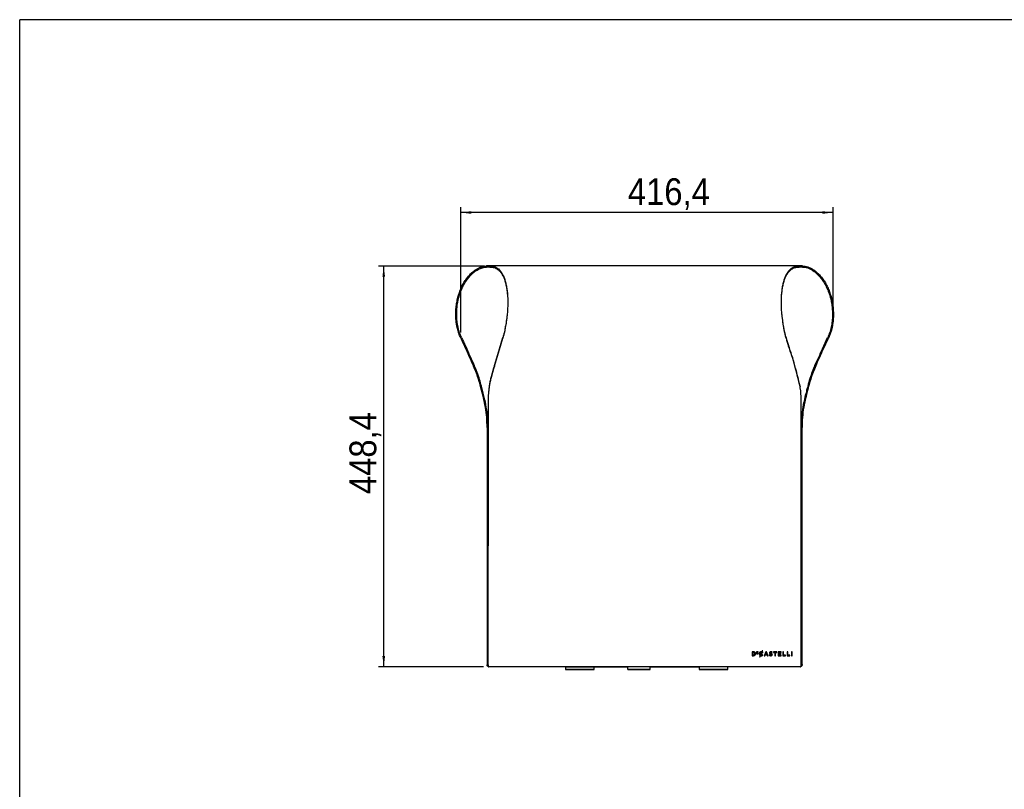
# Model space of a CAD drawing. Header units: millimetres. Extents: x 30 to 2490, y 30 to 1752.
# Tile 2 of 4: x 30 to 1131, y 891 to 1752. Entities that reach past the tile are written whole.
import ezdxf

# ---------------------------------------------------------------- set-up
doc = ezdxf.new("R2010")
doc.units = ezdxf.units.MM
doc.header["$LTSCALE"] = 6
doc.linetypes.add('SLD-Solido', pattern=[0])
doc.layers.add('QUOTE', color=1, linetype='SLD-Solido')
doc.layers.add('SCHIZZI', color=9, linetype='Continuous')
doc.styles.add('SLDTEXTSTYLE0', font='GOTHIC.TTF', dxfattribs={"width": 0.913})
doc.dimstyles.new('SLDDIMSTYLE0', dxfattribs={"dimtxt": 30, "dimasz": 12, "dimexe": 0, "dimexo": 0.0625, "dimgap": 7.5, "dimtad": 1, "dimdec": 1, "dimrnd": 1e-09, "dimzin": 12, "dimdsep": 46, "dimtxsty": 'SLDTEXTSTYLE0', "dimsah": 1, "dimcen": 0.09, "dimadec": 0, "dimazin": 3, "dimtfac": 1, "dimtdec": 1, "dimtofl": 0, "dimtmove": 0, "dimatfit": 3, "dimfxl": 1, "dimfrac": 2, "dimtolj": 1, "dimtzin": 12, "dimarcsym": 0})

# ---------------------------------------------------------------- blocks, each defined once
blk = doc.blocks.new('_D')
at = {"layer": 'QUOTE', "transparency": 16777216}
for p, q in [((549.9, 1476.4), (431.2, 1476.4)), ((437.3, 1028), (437.2, 1476.4)), ((548.7, 1028), (431.3, 1028))]:
    blk.add_line(p, q, dxfattribs=at)
for points in [[(437.2, 1476.4), (435.7, 1464.4), (438.7, 1464.4)], [(437.3, 1028), (438.7, 1040), (435.7, 1040)]]:
    blk.add_solid(points, dxfattribs=at)
at = {"layer": 'QUOTE', "transparency": 16777216, "insert": (398.9, 1221.3), "char_height": 30, "attachment_point": 1, "rotation": 90.0107, "style": 'SLDTEXTSTYLE0'}
blk.add_mtext('448,4', dxfattribs=at)
blk = doc.blocks.new('_D_1')
at = {"layer": 'QUOTE', "transparency": 16777216}
for p, q in [((523.3, 1401.9), (523.3, 1542.3)), ((939.8, 1420.3), (939.8, 1542.3)), ((939.8, 1536.3), (523.3, 1536.3))]:
    blk.add_line(p, q, dxfattribs=at)
for points in [[(523.3, 1536.3), (535.3, 1534.8), (535.3, 1537.8)], [(939.8, 1536.3), (927.8, 1537.8), (927.8, 1534.8)]]:
    blk.add_solid(points, dxfattribs=at)
at = {"layer": 'QUOTE', "transparency": 16777216, "insert": (710.3, 1574.6), "char_height": 30, "attachment_point": 1, "style": 'SLDTEXTSTYLE0'}
blk.add_mtext('416,4', dxfattribs=at)

msp = doc.modelspace()

# ---------------------------------------------------------------- linework, layer by layer
for p, q in [((552.33, 1476.45), (552.33, 1475.25)), ((553.97, 1476.45), (552.33, 1476.45)), ((553.97, 1476.45), (553.97, 1475.25)), ((555.93, 1476.45), (553.97, 1476.45)), ((901.97, 1476.45), (555.93, 1476.45)), ((555.93, 1476.45), (555.93, 1475.25)), ((901.97, 1475.25), (901.97, 1476.45)), ((903.93, 1476.45), (901.97, 1476.45)), ((903.93, 1476.45), (903.93, 1475.25)), ((905.57, 1476.45), (903.93, 1476.45)), ((553.97, 1475.25), (552.33, 1475.25)), ((555.93, 1475.25), (553.97, 1475.25)), ((903.93, 1475.25), (901.97, 1475.25)), ((905.57, 1475.25), (903.93, 1475.25)), ((519.12, 1415.58), (518.1, 1415.35)), ((574.62, 1416.8), (574.62, 1416.59)), ((883.47, 1415.62), (883.11, 1418.28)), ((883.47, 1415.39), (883.11, 1418.11)), ((938.75, 1414.59), (939.76, 1414.34)), ((566.82, 1383.75), (570.53, 1396.57)), ((566.82, 1383.06), (570.53, 1395.88)), ((570.97, 1398.1), (570.53, 1396.57)), ((570.97, 1397.45), (570.53, 1395.88)), ((570.97, 1398.1), (570.97, 1397.45)), ((927.9, 1383.8), (933.76, 1396.54)), ((928.75, 1383.11), (934.62, 1395.85)), ((933.76, 1396.54), (933.78, 1396.57)), ((934.62, 1395.85), (933.76, 1396.54)), ((934.62, 1395.85), (934.63, 1395.88)), ((527.53, 1386.79), (528.38, 1387.48)), ((561, 1365.24), (566.82, 1383.75)), ((561, 1364.55), (566.82, 1383.06)), ((566.82, 1383.06), (566.82, 1383.75)), ((890, 1386.82), (890, 1387.51)), ((928.75, 1383.11), (927.9, 1383.8)), ((560.04, 1362.12), (557.36, 1352.4)), ((560.04, 1361.46), (557.36, 1351.84)), ((561, 1365.24), (560.04, 1362.12)), ((561, 1364.55), (560.04, 1361.46)), ((897.95, 1362.17), (897.14, 1365.24)), ((897.95, 1361.51), (897.14, 1364.55)), ((546.48, 1342), (545.52, 1341.54)), ((548.64, 1329.34), (545.52, 1341.54)), ((902.85, 1342.03), (902.84, 1341.57)), ((911.48, 1342.08), (912.45, 1341.62)), ((549.64, 1329.68), (548.64, 1329.34)), ((554, 1329.75), (554, 1329.41)), ((908.32, 1329.81), (909.32, 1329.47)), ((552.8, 1295.72), (552.79, 1030.43)), ((553.84, 1295.72), (553.83, 1030.43)), ((554.06, 1030.4), (554.01, 1295.72)), ((904.02, 1295.72), (904.07, 1030.47)), ((904.02, 1295.72), (904.07, 1030.47)), ((904.11, 1030.47), (904.08, 1295.72)), ((905.15, 1030.47), (905.12, 1295.72)), ((850.8, 1044.87), (849.16, 1044.87)), ((849.16, 1044.87), (849.16, 1040.47)), ((849.16, 1044.87), (849.16, 1040.47)), ((849.16, 1040.47), (850.8, 1040.47)), ((849.96, 1044.13), (849.96, 1041.21)), ((850.8, 1044.13), (849.96, 1044.13)), ((849.96, 1041.21), (850.8, 1041.21)), ((852.29, 1042.66), (852.29, 1042.67)), ((852.29, 1042.66), (852.29, 1042.67)), ((853.13, 1042.67), (853.13, 1042.68)), ((856.05, 1044.84), (854.21, 1044.84)), ((854.21, 1044.84), (854.21, 1042.4)), ((854.21, 1044.84), (854.21, 1042.4)), ((854.21, 1042.4), (856.06, 1042.4)), ((854.74, 1043.86), (854.74, 1044.36)), ((854.74, 1044.36), (856.05, 1044.36)), ((855.89, 1043.86), (854.74, 1043.86)), ((854.74, 1043.39), (855.89, 1043.39)), ((854.74, 1042.87), (854.74, 1043.39)), ((856.06, 1042.87), (854.74, 1042.87)), ((855.89, 1043.39), (855.89, 1043.86)), ((856.05, 1044.36), (856.05, 1044.84)), ((856.06, 1042.4), (856.06, 1042.87)), ((857.29, 1042.67), (857.29, 1042.66)), ((857.29, 1042.67), (857.29, 1042.66)), ((858.22, 1040.8), (857.56, 1039.36)), ((858.22, 1040.8), (857.56, 1039.36)), ((857.56, 1039.36), (858.17, 1039.36)), ((858.14, 1042.68), (858.14, 1042.67)), ((858.17, 1039.36), (858.71, 1040.54)), ((858.22, 1040.8), (858.22, 1040.8)), ((858.56, 1041.56), (859.76, 1044.18)), ((858.56, 1041.56), (859.76, 1044.18)), ((858.56, 1041.56), (858.56, 1041.56)), ((858.71, 1040.54), (858.71, 1040.54)), ((859.03, 1041.24), (860.29, 1044)), ((859.55, 1041.14), (859.55, 1041.14)), ((859.76, 1044.18), (859.76, 1044.18)), ((860.61, 1046.05), (860.08, 1044.89)), ((860.61, 1046.05), (860.08, 1044.89)), ((860.08, 1044.89), (860.08, 1044.89)), ((860.29, 1044), (860.29, 1044)), ((860.61, 1044.72), (861.22, 1046.05)), ((861.22, 1046.05), (860.61, 1046.05)), ((860.75, 1043.66), (860.77, 1043.64)), ((860.75, 1043.66), (860.77, 1043.64)), ((860.77, 1043.64), (861.29, 1044.24)), ((860.8, 1041.72), (860.78, 1041.7)), ((860.8, 1041.72), (860.78, 1041.7)), ((861.32, 1041.19), (860.8, 1041.72)), ((861.29, 1044.24), (861.27, 1044.26)), ((861.31, 1041.17), (861.32, 1041.19)), ((864.55, 1044.9), (862.62, 1040.47)), ((864.55, 1044.9), (862.62, 1040.47)), ((862.62, 1040.47), (863.45, 1040.47)), ((863.45, 1040.47), (863.9, 1041.52)), ((863.9, 1041.52), (865.93, 1041.52)), ((864.91, 1043.91), (864.2, 1042.24)), ((864.2, 1042.24), (865.63, 1042.24)), ((865.29, 1044.9), (864.55, 1044.9)), ((864.91, 1043.91), (864.91, 1043.91)), ((865.63, 1042.24), (864.91, 1043.91)), ((865.63, 1042.24), (864.91, 1043.91)), ((865.3, 1044.88), (865.29, 1044.9)), ((867.22, 1040.47), (865.3, 1044.88)), ((865.63, 1042.24), (865.63, 1042.24)), ((865.93, 1041.52), (866.37, 1040.47)), ((865.93, 1041.52), (865.93, 1041.52)), ((865.93, 1041.52), (866.37, 1040.47)), ((866.37, 1040.47), (867.22, 1040.47)), ((868.97, 1041.7), (868.48, 1041.12)), ((868.97, 1041.7), (868.48, 1041.12)), ((868.48, 1041.12), (868.49, 1041.11)), ((868.48, 1041.12), (868.48, 1041.12)), ((868.48, 1041.12), (868.49, 1041.11)), ((868.66, 1043.64), (868.66, 1043.63)), ((868.66, 1043.64), (868.66, 1043.63)), ((868.98, 1041.69), (868.97, 1041.7)), ((869.47, 1043.7), (869.47, 1043.71)), ((870.34, 1041.13), (870.34, 1041.13)), ((871.09, 1041.67), (871.09, 1041.65)), ((871.09, 1041.67), (871.09, 1041.65)), ((871.32, 1043.76), (871.34, 1043.75)), ((871.32, 1043.76), (871.34, 1043.75)), ((871.34, 1043.75), (871.78, 1044.36)), ((871.78, 1044.36), (871.76, 1044.38)), ((871.9, 1041.73), (871.9, 1041.74)), ((876.86, 1044.86), (873.29, 1044.86)), ((873.29, 1044.86), (873.29, 1044.11)), ((873.29, 1044.86), (873.29, 1044.11)), ((873.29, 1044.11), (874.67, 1044.11)), ((874.67, 1044.11), (874.67, 1040.47)), ((874.67, 1044.11), (874.67, 1044.11)), ((874.67, 1044.11), (874.67, 1040.47)), ((874.67, 1040.47), (875.48, 1040.47)), ((875.48, 1040.47), (875.48, 1044.11)), ((875.48, 1044.11), (876.86, 1044.11)), ((876.86, 1044.11), (876.86, 1044.86)), ((881.83, 1044.86), (878.56, 1044.86)), ((878.56, 1044.86), (878.56, 1040.47)), ((878.56, 1044.86), (878.56, 1040.47)), ((878.56, 1040.47), (881.86, 1040.47)), ((879.37, 1043.05), (879.37, 1044.14)), ((879.37, 1044.14), (881.83, 1044.14)), ((881.55, 1043.05), (879.37, 1043.05)), ((879.37, 1042.32), (881.55, 1042.32)), ((879.37, 1041.2), (879.37, 1042.32)), ((881.86, 1041.2), (879.37, 1041.2)), ((881.55, 1042.32), (881.55, 1043.05)), ((881.83, 1044.14), (881.83, 1044.86)), ((881.86, 1040.47), (881.86, 1041.2)), ((884.46, 1044.86), (883.66, 1044.86)), ((883.66, 1044.86), (883.66, 1040.47)), ((883.66, 1044.86), (883.66, 1040.47)), ((883.66, 1040.47), (886.75, 1040.47)), ((884.46, 1041.21), (884.46, 1044.86)), ((886.75, 1041.21), (884.46, 1041.21)), ((886.75, 1040.47), (886.75, 1041.21)), ((889.24, 1044.86), (888.44, 1044.86)), ((888.44, 1044.86), (888.44, 1040.47)), ((888.44, 1044.86), (888.44, 1040.47)), ((888.44, 1040.47), (891.53, 1040.47)), ((889.24, 1041.21), (889.24, 1044.86)), ((891.53, 1041.21), (889.24, 1041.21)), ((891.53, 1040.47), (891.53, 1041.21)), ((893.26, 1044.86), (893.26, 1040.47)), ((894.07, 1044.86), (893.26, 1044.86)), ((893.26, 1044.86), (893.26, 1040.47)), ((893.26, 1040.47), (894.07, 1040.47)), ((894.07, 1040.47), (894.07, 1044.86)), ((554.14, 1029.58), (553.4, 1028.73)), ((903.47, 1028.07), (554.66, 1028)), ((555.56, 1028.01), (554.66, 1028)), ((577.56, 1028.01), (555.56, 1028.01)), ((710.39, 1028.03), (577.56, 1028.01)), ((640.59, 1028.02), (633.69, 1028.02)), ((640.59, 1028.02), (640.59, 1025.02)), ((650.5, 1025.02), (641, 1025.02)), ((642.09, 1028.02), (658.55, 1028.02)), ((642.09, 1025.02), (658.55, 1025.02)), ((643.08, 1028.02), (660.51, 1028.02)), ((671.05, 1025.02), (654.6, 1025.02)), ((662.64, 1028.02), (672.15, 1028.02)), ((662.64, 1025.02), (672.15, 1025.02)), ((672.55, 1025.02), (672.55, 1028.02)), ((672.55, 1028.02), (710.39, 1028.01)), ((710.39, 1028.01), (672.55, 1028.01)), ((710.39, 1025.03), (710.39, 1028.03)), ((710.39, 1025.03), (710.39, 1025.03)), ((732.39, 1028.04), (713.39, 1028.03)), ((732.39, 1025.04), (713.39, 1025.03)), ((713.39, 1025.03), (732.39, 1025.04)), ((880.57, 1028.07), (735.39, 1028.04)), ((735.39, 1025.04), (735.39, 1028.04)), ((735.39, 1028.04), (735.39, 1028.04)), ((735.39, 1028.02), (790.07, 1028.04)), ((735.39, 1028.01), (738.88, 1028.01)), ((738.88, 1028.01), (735.39, 1028.01)), ((735.39, 1025.04), (735.39, 1025.04)), ((790.07, 1028.03), (738.88, 1028.01)), ((790.07, 1028.04), (790.07, 1025.04)), ((799.97, 1028.04), (790.47, 1028.04)), ((799.97, 1025.04), (790.47, 1025.04)), ((791.57, 1025.04), (808.03, 1025.04)), ((820.52, 1028.04), (804.06, 1028.04)), ((820.52, 1025.04), (804.06, 1025.04)), ((812.13, 1025.04), (821.62, 1025.04)), ((902.77, 1028.07), (822.02, 1028.04)), ((822.02, 1025.04), (822.02, 1028.04)), ((902.57, 1028.07), (902.32, 1028.07)), ((903.47, 1028.07), (902.57, 1028.07)), ((903.8, 1029.62), (904.54, 1028.77))]:
    msp.add_line(p, q)
at = {"flags": 128}
for points in [[(882.35, 1425.38), (882.35, 1425.38), (882.35, 1425.38)], [(523.34, 1395.88), (523.88, 1394.74), (524.41, 1393.6), (524.94, 1392.46), (525.46, 1391.33), (525.99, 1390.19), (526.51, 1389.06), (527.02, 1387.92), (527.53, 1386.79)], [(524.19, 1396.57), (524.73, 1395.43), (525.26, 1394.29), (525.79, 1393.15), (526.32, 1392.01), (526.84, 1390.88), (527.36, 1389.74), (527.87, 1388.61), (528.38, 1387.48)], [(527.53, 1386.79), (528.75, 1384.02), (529.98, 1381.25), (531.21, 1378.47), (532.46, 1375.69), (533.71, 1372.91), (534.97, 1370.13), (536.24, 1367.34), (537.52, 1364.55)], [(528.38, 1387.48), (529.6, 1384.71), (530.83, 1381.94), (532.06, 1379.16), (533.31, 1376.38), (534.56, 1373.6), (535.82, 1370.82), (537.1, 1368.03), (538.38, 1365.24)], [(919.58, 1365.24), (920.65, 1367.57), (921.71, 1369.89), (922.76, 1372.22), (923.8, 1374.54), (924.84, 1376.86), (925.87, 1379.17), (926.89, 1381.48), (927.9, 1383.8)], [(920.43, 1364.55), (921.5, 1366.88), (922.56, 1369.2), (923.61, 1371.53), (924.65, 1373.85), (925.69, 1376.17), (926.72, 1378.48), (927.74, 1380.8), (928.75, 1383.11)], [(640.59, 1028.02), (640.6, 1028.02), (640.7, 1028.02), (640.9, 1028.02), (641.21, 1028.02), (641.62, 1028.02), (642.09, 1028.02)], [(641, 1025.02), (640.75, 1025.02), (640.62, 1025.02), (640.6, 1025.02), (640.7, 1025.02), (640.9, 1025.02), (641.21, 1025.02), (641.62, 1025.02), (642.09, 1025.02)], [(654.6, 1025.02), (654.06, 1025.02), (653.49, 1025.02), (652.9, 1025.02), (652.32, 1025.02), (651.77, 1025.02), (651.27, 1025.02), (650.84, 1025.02), (650.5, 1025.02)], [(658.55, 1028.02), (659.08, 1028.02), (659.65, 1028.02), (660.24, 1028.02), (660.82, 1028.02), (661.37, 1028.02), (661.87, 1028.02), (662.3, 1028.02), (662.64, 1028.02)], [(658.55, 1025.02), (659.08, 1025.02), (659.65, 1025.02), (660.24, 1025.02), (660.82, 1025.02), (661.37, 1025.02), (661.87, 1025.02), (662.3, 1025.02), (662.64, 1025.02)], [(672.15, 1025.02), (672.39, 1025.02), (672.53, 1025.02), (672.54, 1025.02), (672.45, 1025.02), (672.24, 1025.02), (671.93, 1025.02), (671.53, 1025.02), (671.05, 1025.02)], [(672.15, 1028.02), (672.39, 1028.02), (672.53, 1028.02), (672.55, 1028.02)], [(713.39, 1025.03), (712.8, 1025.03), (712.24, 1025.03), (711.72, 1025.03), (711.27, 1025.03), (710.89, 1025.03), (710.62, 1025.03), (710.45, 1025.03), (710.39, 1025.03)], [(710.39, 1025.03), (710.45, 1025.03), (710.62, 1025.03), (710.9, 1025.03), (711.27, 1025.03), (711.73, 1025.03), (712.24, 1025.03), (712.81, 1025.03), (713.39, 1025.03)], [(735.39, 1025.04), (735.33, 1025.04), (735.16, 1025.04), (734.88, 1025.04), (734.51, 1025.04), (734.06, 1025.04), (733.54, 1025.04), (732.97, 1025.04), (732.39, 1025.04)], [(732.39, 1025.04), (732.98, 1025.04), (733.54, 1025.04), (734.06, 1025.04), (734.51, 1025.04), (734.89, 1025.04), (735.16, 1025.04), (735.33, 1025.04), (735.39, 1025.04)], [(790.47, 1028.04), (790.23, 1028.04), (790.09, 1028.04), (790.07, 1028.04)], [(790.47, 1025.04), (790.23, 1025.04), (790.09, 1025.04), (790.08, 1025.04), (790.17, 1025.04), (790.38, 1025.04), (790.69, 1025.04), (791.09, 1025.04), (791.57, 1025.04)], [(804.06, 1028.04), (803.53, 1028.04), (802.96, 1028.04), (802.37, 1028.04), (801.79, 1028.04), (801.24, 1028.04), (800.74, 1028.04), (800.31, 1028.04), (799.97, 1028.04)], [(804.06, 1025.04), (803.53, 1025.04), (802.96, 1025.04), (802.37, 1025.04), (801.79, 1025.04), (801.24, 1025.04), (800.74, 1025.04), (800.31, 1025.04), (799.97, 1025.04)], [(808.03, 1025.04), (808.56, 1025.04), (809.14, 1025.04), (809.72, 1025.04), (810.3, 1025.04), (810.85, 1025.04), (811.35, 1025.04), (811.78, 1025.04), (812.13, 1025.04)], [(822.02, 1028.04), (822.02, 1028.04), (821.92, 1028.04), (821.71, 1028.04), (821.4, 1028.04), (821, 1028.04), (820.52, 1028.04)], [(821.62, 1025.04), (821.86, 1025.04), (822, 1025.04), (822.02, 1025.04), (821.92, 1025.04), (821.71, 1025.04), (821.4, 1025.04), (821, 1025.04), (820.52, 1025.04)], [(904.07, 1028.77), (904.07, 1028.95), (904.07, 1029.14), (904.07, 1029.34), (904.07, 1029.55), (904.07, 1029.77), (904.07, 1030), (904.07, 1030.24), (904.07, 1030.47)], [(904.07, 1030.16), (904.07, 1030.24), (904.07, 1030.35), (904.07, 1030.47)]]:
    msp.add_lwpolyline(points, dxfattribs=at)
for centre, radius, start, end in [((1049.46, 1441.19), 168.26, 195.3773, 198.60416), ((1049.46, 1440.5), 168.26, 195.3773, 198.60416), ((624.64, 1290.12), 282.66, 15.41212, 20.15414), ((624.64, 1289.43), 282.66, 15.41212, 20.15414)]:
    msp.add_arc(centre, radius, start, end)
for points, knots in [([(518.1, 1415.35), (518, 1416.48), (517.82, 1418.59), (517.75, 1421.59), (517.78, 1424.35), (517.94, 1428.07), (518.42, 1432.89), (519.45, 1438.67), (520.92, 1444.24), (522.8, 1449.55), (525.04, 1454.53), (527.61, 1459.1), (530.45, 1463.21), (533.5, 1466.79), (536.68, 1469.83), (539.28, 1471.8), (541.23, 1473.04), (542.53, 1473.77), (543.82, 1474.42), (545.11, 1474.97), (546.55, 1475.5), (548.21, 1475.98), (550.2, 1476.37), (551.58, 1476.42), (552.33, 1476.45)], [0, 0, 0, 0, 0.0367615, 0.0689402, 0.0965439, 0.1251592, 0.1879037, 0.2503804, 0.3127087, 0.3750089, 0.4374016, 0.5000067, 0.562647, 0.6251088, 0.6875134, 0.7499821, 0.7748891, 0.7998394, 0.8248407, 0.8499005, 0.8750264, 0.9099052, 0.9515557, 1, 1, 1, 1]), ([(555.93, 1476.45), (556.8, 1476.41), (558.44, 1476.35), (560.69, 1475.82), (562.72, 1475.03), (564.62, 1473.89), (566.57, 1472.25), (568.46, 1470.01), (570.26, 1467.06), (571.83, 1463.56), (573.15, 1459.54), (574.22, 1455.06), (575.05, 1450.19), (575.62, 1444.99), (575.93, 1439.53), (575.99, 1433.88), (575.82, 1428.84), (575.53, 1424.56), (575.13, 1420.71), (574.81, 1418.08), (574.62, 1416.59)], [0, 0, 0, 0, 0.0546241, 0.1038384, 0.1501637, 0.2002677, 0.2499718, 0.312411, 0.3748485, 0.4374033, 0.5004885, 0.5633237, 0.6258313, 0.6881303, 0.7503407, 0.8125832, 0.8749781, 0.913684, 0.9510577, 1, 1, 1, 1]), ([(883.11, 1418.11), (882.98, 1419.17), (882.74, 1421.13), (882.45, 1423.98), (882.25, 1426.71), (882.04, 1430.43), (881.93, 1435.16), (882.03, 1440.69), (882.39, 1446.02), (882.99, 1451.08), (883.83, 1455.8), (884.91, 1460.13), (886.23, 1464), (887.79, 1467.38), (889.58, 1470.23), (891.47, 1472.4), (893.4, 1473.98), (895.26, 1475.07), (897.21, 1475.83), (899.44, 1476.34), (901.07, 1476.41), (901.97, 1476.45)], [0, 0, 0, 0, 0.0353266, 0.0652845, 0.0938529, 0.1252825, 0.1878842, 0.2502749, 0.3125692, 0.3748825, 0.4373297, 0.5000254, 0.5626877, 0.6251622, 0.6875646, 0.7500107, 0.799994, 0.8500021, 0.8950004, 0.9424643, 1, 1, 1, 1]), ([(905.57, 1476.45), (906.54, 1476.4), (908.47, 1476.3), (911.6, 1475.48), (914.82, 1474.14), (918.12, 1472.21), (921.41, 1469.69), (924.63, 1466.58), (927.71, 1462.9), (930.57, 1458.7), (933.14, 1454.04), (935.37, 1448.98), (937.22, 1443.58), (938.66, 1437.91), (939.65, 1432.05), (940.08, 1427.23), (940.2, 1423.49), (940.2, 1420.72), (940.09, 1417.64), (939.88, 1415.48), (939.76, 1414.34)], [0, 0, 0, 0, 0.0627738, 0.1252438, 0.1875347, 0.2497723, 0.3120828, 0.3745916, 0.4374234, 0.5001546, 0.5625943, 0.6248768, 0.6871261, 0.7494663, 0.8120209, 0.8749124, 0.9015418, 0.9300087, 0.9628256, 1, 1, 1, 1]), ([(519.12, 1415.58), (519.03, 1416.68), (518.85, 1418.75), (518.79, 1421.67), (518.82, 1424.37), (518.98, 1428.01), (519.45, 1432.71), (520.46, 1438.35), (521.89, 1443.8), (523.71, 1448.98), (525.89, 1453.84), (528.39, 1458.31), (531.15, 1462.32), (534.11, 1465.82), (537.19, 1468.78), (540.13, 1471.03), (542.87, 1472.68), (545.28, 1473.81), (547.61, 1474.6), (549.92, 1475.14), (551.48, 1475.21), (552.33, 1475.25)], [0, 0, 0, 0, 0.036709, 0.0688391, 0.0963985, 0.1249648, 0.1875969, 0.2499592, 0.3121769, 0.3743761, 0.4366826, 0.4992219, 0.5618223, 0.6242758, 0.6867084, 0.7492466, 0.7991803, 0.8493495, 0.8947225, 0.9424396, 1, 1, 1, 1]), ([(555.93, 1475.25), (556.8, 1475.21), (558.44, 1475.15), (560.69, 1474.64), (562.72, 1473.86), (564.62, 1472.75), (566.56, 1471.15), (568.46, 1468.97), (570.26, 1466.08), (571.83, 1462.66), (573.15, 1458.74), (574.22, 1454.36), (575.05, 1449.6), (575.61, 1444.52), (575.92, 1439.71), (575.93, 1436.54), (575.93, 1435.22)], [0, 0, 0, 0, 0.0689754, 0.1310832, 0.1895037, 0.2526481, 0.3152497, 0.39384, 0.4723764, 0.5510144, 0.6302794, 0.7091973, 0.7876772, 0.8658753, 0.9439496, 1, 1, 1, 1]), ([(881.97, 1435.09), (881.99, 1436.84), (882.03, 1440.39), (882.39, 1445.53), (882.99, 1450.47), (883.83, 1455.08), (884.91, 1459.31), (886.23, 1463.1), (887.79, 1466.39), (889.58, 1469.18), (891.47, 1471.29), (893.4, 1472.84), (895.26, 1473.9), (897.21, 1474.64), (899.44, 1475.14), (901.07, 1475.21), (901.97, 1475.25)], [0, 0, 0, 0, 0.0743334, 0.1510602, 0.2278237, 0.3047722, 0.3820534, 0.4593261, 0.5364064, 0.6134426, 0.6905834, 0.7523681, 0.814221, 0.8699134, 0.9287012, 1, 1, 1, 1]), ([(905.57, 1475.25), (906.5, 1475.2), (908.36, 1475.11), (911.38, 1474.31), (914.51, 1472.99), (917.7, 1471.11), (920.88, 1468.65), (924.01, 1465.61), (927, 1462.02), (929.78, 1457.92), (932.28, 1453.37), (934.45, 1448.42), (936.25, 1443.15), (937.65, 1437.61), (938.62, 1431.89), (939.04, 1427.18), (939.16, 1423.53), (939.17, 1420.83), (939.06, 1417.82), (938.86, 1415.71), (938.75, 1414.59)], [0, 0, 0, 0, 0.0630483, 0.1257345, 0.1881869, 0.2505355, 0.3129109, 0.3754433, 0.4382622, 0.5009496, 0.5633199, 0.625513, 0.6876583, 0.7498858, 0.8123248, 0.8751033, 0.9016876, 0.9301094, 0.9628776, 1, 1, 1, 1]), ([(575.55, 1425.13), (575.54, 1424.93), (575.45, 1423.61), (575.13, 1420.82), (574.81, 1418.25), (574.62, 1416.8)], [0, 0, 0, 0, 0.0702415, 0.4727931, 1, 1, 1, 1]), ([(883.11, 1418.28), (882.98, 1419.32), (882.75, 1421.23), (882.49, 1423.6), (882.39, 1424.93), (882.36, 1425.38)], [0, 0, 0, 0, 0.44030377, 0.81366344, 1, 1, 1, 1]), ([(523.34, 1395.88), (522.79, 1397.08), (521.81, 1399.27), (520.72, 1402.4), (519.92, 1405.13), (519.23, 1407.94), (518.55, 1411.33), (518.26, 1413.92), (518.1, 1415.35)], [0, 0, 0, 0, 0.2042667, 0.370796, 0.4995869, 0.6278109, 0.7946159, 1, 1, 1, 1]), ([(524.19, 1396.57), (523.66, 1397.74), (522.7, 1399.88), (521.65, 1402.94), (520.88, 1405.6), (520.2, 1408.34), (519.55, 1411.65), (519.27, 1414.18), (519.12, 1415.58)], [0, 0, 0, 0, 0.2043056, 0.3708576, 0.4996554, 0.6278712, 0.7946533, 1, 1, 1, 1]), ([(574.62, 1416.8), (574.41, 1415.45), (574.03, 1412.99), (573.48, 1409.75), (572.99, 1407.05), (572.44, 1404.41), (571.77, 1401.39), (571.25, 1399.27), (570.97, 1398.1)], [0, 0, 0, 0, 0.2035155, 0.3700807, 0.4996996, 0.6294717, 0.7962385, 1, 1, 1, 1]), ([(574.62, 1416.59), (574.41, 1415.21), (574.03, 1412.69), (573.48, 1409.38), (572.99, 1406.61), (572.44, 1403.91), (571.76, 1400.81), (571.25, 1398.65), (570.97, 1397.45)], [0, 0, 0, 0, 0.2035555, 0.3701447, 0.4997714, 0.629535, 0.7962781, 1, 1, 1, 1]), ([(887.23, 1396.57), (887.06, 1397.19), (886.74, 1398.4), (886.28, 1400.26), (885.85, 1402.08), (885.47, 1403.86), (885.06, 1405.87), (884.61, 1408.38), (884.06, 1411.7), (883.68, 1414.23), (883.47, 1415.62)], [0, 0, 0, 0, 0.1088285, 0.2132501, 0.3132715, 0.4089004, 0.5001455, 0.6295518, 0.7961685, 1, 1, 1, 1]), ([(887.23, 1395.88), (887.06, 1396.52), (886.74, 1397.76), (886.28, 1399.66), (885.85, 1401.53), (885.47, 1403.35), (885.06, 1405.4), (884.61, 1407.97), (884.06, 1411.37), (883.68, 1413.96), (883.47, 1415.39)], [0, 0, 0, 0, 0.1087923, 0.2131869, 0.3131903, 0.4088097, 0.5000536, 0.6294727, 0.7961202, 1, 1, 1, 1]), ([(545.52, 1341.54), (544.87, 1343.99), (543.52, 1349.12), (540.89, 1356.85), (538.68, 1361.91), (537.52, 1364.55)], [0, 0, 0, 0, 0.3044074, 0.6377345, 1, 1, 1, 1]), ([(546.48, 1342), (545.82, 1344.47), (544.45, 1349.66), (541.79, 1357.46), (539.54, 1362.57), (538.38, 1365.24)], [0, 0, 0, 0, 0.3044186, 0.6377458, 1, 1, 1, 1]), ([(919.58, 1365.24), (918.56, 1362.91), (916.46, 1358.15), (913.72, 1350.42), (912.24, 1344.9), (911.48, 1342.08)], [0, 0, 0, 0, 0.3182973, 0.6516209, 1, 1, 1, 1]), ([(920.43, 1364.55), (919.42, 1362.25), (917.35, 1357.53), (914.65, 1349.88), (913.19, 1344.42), (912.45, 1341.62)], [0, 0, 0, 0, 0.3183108, 0.6516342, 1, 1, 1, 1]), ([(557.36, 1352.4), (556.99, 1350.9), (556.27, 1347.99), (555.43, 1343.67), (554.78, 1339.39), (554.33, 1334.81), (554.12, 1331.53), (554, 1329.75)], [0, 0, 0, 0, 0.20912292, 0.40602165, 0.58273314, 0.77407597, 1, 1, 1, 1]), ([(557.36, 1351.84), (556.99, 1350.35), (556.27, 1347.47), (555.43, 1343.19), (554.78, 1338.96), (554.33, 1334.42), (554.12, 1331.17), (554, 1329.41)], [0, 0, 0, 0, 0.2091695, 0.406087, 0.5827941, 0.7741139, 1, 1, 1, 1]), ([(904.01, 1329.38), (903.99, 1330.51), (903.95, 1332.58), (903.76, 1335.49), (903.37, 1338.44), (903.04, 1340.42), (902.84, 1341.57)], [0, 0, 0, 0, 0.2724247, 0.5000225, 0.7107654, 1, 1, 1, 1]), ([(904.01, 1329.71), (903.99, 1330.85), (903.95, 1332.95), (903.76, 1335.89), (903.37, 1338.86), (903.04, 1340.87), (902.85, 1342.03)], [0, 0, 0, 0, 0.272451, 0.5000625, 0.710798, 1, 1, 1, 1]), ([(911.48, 1342.08), (911.2, 1341), (910.67, 1339), (909.94, 1336.11), (909.14, 1333.1), (908.62, 1331.02), (908.32, 1329.81)], [0, 0, 0, 0, 0.2722219, 0.4999825, 0.7106817, 1, 1, 1, 1]), ([(912.45, 1341.62), (912.16, 1340.55), (911.65, 1338.57), (910.92, 1335.71), (910.13, 1332.73), (909.61, 1330.67), (909.32, 1329.47)], [0, 0, 0, 0, 0.2722571, 0.5000232, 0.7107086, 1, 1, 1, 1]), ([(853.13, 1042.68), (853.09, 1043.02), (853.01, 1043.67), (852.39, 1044.39), (851.62, 1044.8), (851.08, 1044.84), (850.8, 1044.87)], [0, 0, 0, 0, 0.27953196, 0.54542422, 0.76306342, 1, 1, 1, 1]), ([(852.29, 1042.67), (852.26, 1042.89), (852.22, 1043.33), (851.83, 1043.81), (851.33, 1044.08), (850.98, 1044.11), (850.8, 1044.13)], [0, 0, 0, 0, 0.2871229, 0.5522893, 0.766205, 1, 1, 1, 1]), ([(852.29, 1042.67), (852.26, 1042.89), (852.22, 1043.33), (851.83, 1043.81), (851.33, 1044.08), (850.98, 1044.11), (850.8, 1044.13)], [0, 0, 0, 0, 0.2871229, 0.5522893, 0.766205, 1, 1, 1, 1]), ([(850.8, 1040.47), (851.15, 1040.51), (851.84, 1040.58), (852.61, 1041.15), (853.06, 1041.88), (853.11, 1042.4), (853.13, 1042.67)], [0, 0, 0, 0, 0.2961767, 0.5664015, 0.7768821, 1, 1, 1, 1]), ([(850.8, 1041.21), (851.03, 1041.23), (851.47, 1041.28), (851.96, 1041.65), (852.24, 1042.14), (852.27, 1042.48), (852.29, 1042.66)], [0, 0, 0, 0, 0.293871, 0.5608682, 0.7719073, 1, 1, 1, 1]), ([(850.8, 1041.21), (851.03, 1041.23), (851.47, 1041.28), (851.96, 1041.65), (852.24, 1042.14), (852.27, 1042.48), (852.29, 1042.66)], [0, 0, 0, 0, 0.293871, 0.5608682, 0.7719073, 1, 1, 1, 1]), ([(860.08, 1044.89), (859.99, 1044.91), (859.85, 1044.93), (859.69, 1044.94), (859.62, 1044.94), (859.58, 1044.94), (859.57, 1044.94), (859.56, 1044.94), (859.56, 1044.94), (859.56, 1044.94), (859.56, 1044.94), (859.56, 1044.94), (859.25, 1044.94), (858.65, 1044.83), (857.9, 1044.33), (857.39, 1043.57), (857.32, 1042.98), (857.29, 1042.67)], [0, 0, 0, 0, 0.0692641, 0.102088, 0.1170424, 0.1237265, 0.1266881, 0.1279952, 0.1285711, 0.1288247, 0.1289363, 0.1289854, 0.129024, 0.3530678, 0.564112, 0.7753896, 1, 1, 1, 1]), ([(859.56, 1044.94), (859.25, 1044.91), (858.65, 1044.84), (857.9, 1044.33), (857.39, 1043.58), (857.32, 1042.98), (857.29, 1042.67)], [0, 0, 0, 0, 0.25720852, 0.49952426, 0.74210789, 1, 1, 1, 1]), ([(857.29, 1042.66), (857.31, 1042.44), (857.34, 1042.03), (857.61, 1041.35), (857.99, 1041.01), (858.22, 1040.8)], [0, 0, 0, 0, 0.2957242, 0.575371, 1, 1, 1, 1]), ([(857.29, 1042.66), (857.31, 1042.44), (857.34, 1042.03), (857.61, 1041.35), (857.99, 1041.01), (858.22, 1040.8)], [0, 0, 0, 0, 0.2957242, 0.575371, 1, 1, 1, 1]), ([(859.76, 1044.18), (859.72, 1044.18), (859.66, 1044.19), (859.6, 1044.19), (859.57, 1044.19), (859.56, 1044.19), (859.55, 1044.19), (859.55, 1044.19), (859.55, 1044.19), (859.55, 1044.19), (859.55, 1044.19), (859.55, 1044.19), (859.36, 1044.19), (858.98, 1044.12), (858.51, 1043.78), (858.19, 1043.28), (858.16, 1042.89), (858.14, 1042.68)], [0, 0, 0, 0, 0.0458801, 0.0662498, 0.075289, 0.0792849, 0.0810471, 0.0818233, 0.0821649, 0.0823153, 0.0823815, 0.0824106, 0.0824335, 0.3112586, 0.5307913, 0.7562229, 1, 1, 1, 1]), ([(858.14, 1042.67), (858.16, 1042.43), (858.2, 1042.02), (858.45, 1041.69), (858.56, 1041.56)], [0, 0, 0, 0, 0.5786018, 1, 1, 1, 1]), ([(858.71, 1040.54), (858.8, 1040.51), (859, 1040.44), (859.36, 1040.39), (859.9, 1040.39), (860.65, 1040.57), (861.08, 1040.97), (861.31, 1041.17)], [0, 0, 0, 0, 0.10701729, 0.21717986, 0.38444671, 0.68252629, 1, 1, 1, 1]), ([(858.71, 1040.54), (858.8, 1040.51), (859, 1040.45), (859.28, 1040.4), (859.45, 1040.4), (859.52, 1040.41)], [0, 0, 0, 0, 0.3637315, 0.7381532, 1, 1, 1, 1]), ([(860.78, 1041.7), (860.68, 1041.61), (860.49, 1041.44), (860.16, 1041.24), (859.82, 1041.15), (859.43, 1041.13), (859.18, 1041.2), (859.03, 1041.24)], [0, 0, 0, 0, 0.2086835, 0.4014828, 0.5984123, 0.7578028, 1, 1, 1, 1]), ([(860.78, 1041.7), (860.68, 1041.61), (860.49, 1041.44), (860.16, 1041.24), (859.84, 1041.15), (859.63, 1041.15), (859.55, 1041.15)], [0, 0, 0, 0, 0.288558, 0.555152, 0.8274571, 1, 1, 1, 1]), ([(860.29, 1044), (860.37, 1043.95), (860.54, 1043.85), (860.69, 1043.72), (860.75, 1043.66)], [0, 0, 0, 0, 0.5348435, 1, 1, 1, 1]), ([(860.29, 1044), (860.37, 1043.95), (860.54, 1043.85), (860.69, 1043.72), (860.75, 1043.66)], [0, 0, 0, 0, 0.5348435, 1, 1, 1, 1]), ([(861.27, 1044.26), (861.17, 1044.35), (860.97, 1044.54), (860.73, 1044.67), (860.61, 1044.72)], [0, 0, 0, 0, 0.5342378, 1, 1, 1, 1]), ([(868.49, 1041.11), (868.69, 1040.95), (869.09, 1040.65), (869.85, 1040.41), (870.68, 1040.38), (871.42, 1040.64), (871.84, 1041.18), (871.88, 1041.54), (871.9, 1041.73)], [0, 0, 0, 0, 0.1759074, 0.3484954, 0.5452361, 0.7483254, 0.8703401, 1, 1, 1, 1]), ([(868.49, 1041.11), (868.69, 1040.96), (869.09, 1040.66), (869.74, 1040.43), (870.16, 1040.44), (870.32, 1040.44)], [0, 0, 0, 0, 0.3777971, 0.7484651, 1, 1, 1, 1]), ([(871.76, 1044.38), (871.6, 1044.49), (871.29, 1044.71), (870.74, 1044.89), (870.16, 1044.95), (869.57, 1044.87), (869.07, 1044.61), (868.72, 1044.17), (868.68, 1043.82), (868.66, 1043.64)], [0, 0, 0, 0, 0.1460704, 0.2887682, 0.4377557, 0.5951452, 0.7341478, 0.8644717, 1, 1, 1, 1]), ([(870.17, 1044.93), (869.96, 1044.91), (869.57, 1044.88), (869.07, 1044.6), (868.72, 1044.17), (868.68, 1043.82), (868.66, 1043.64)], [0, 0, 0, 0, 0.2798971, 0.5271367, 0.75894, 1, 1, 1, 1]), ([(868.66, 1043.63), (868.67, 1043.49), (868.68, 1043.24), (868.85, 1042.9), (869.31, 1042.51), (869.77, 1042.4), (870.13, 1042.31)], [0, 0, 0, 0, 0.1872531, 0.3476527, 0.509467, 1, 1, 1, 1]), ([(868.66, 1043.63), (868.67, 1043.49), (868.68, 1043.24), (868.85, 1042.9), (869.31, 1042.51), (869.77, 1042.4), (870.13, 1042.31)], [0, 0, 0, 0, 0.1872531, 0.3476527, 0.509467, 1, 1, 1, 1]), ([(871.09, 1041.65), (871.08, 1041.58), (871.06, 1041.43), (870.89, 1041.25), (870.64, 1041.15), (870.33, 1041.12), (869.92, 1041.16), (869.44, 1041.33), (869.14, 1041.56), (868.98, 1041.69)], [0, 0, 0, 0, 0.0886001, 0.1775904, 0.2803753, 0.4039243, 0.5463947, 0.7592876, 1, 1, 1, 1]), ([(869.47, 1043.71), (869.48, 1043.78), (869.5, 1043.92), (869.66, 1044.09), (869.89, 1044.19), (870.26, 1044.23), (870.78, 1044.12), (871.13, 1043.89), (871.32, 1043.76)], [0, 0, 0, 0, 0.0943892, 0.189365, 0.2976915, 0.4258978, 0.6931705, 1, 1, 1, 1]), ([(870.48, 1043.04), (870.3, 1043.08), (870.01, 1043.16), (869.66, 1043.3), (869.48, 1043.5), (869.47, 1043.63), (869.47, 1043.7)], [0, 0, 0, 0, 0.4294113, 0.7007161, 0.8502874, 1, 1, 1, 1]), ([(870.13, 1042.31), (870.31, 1042.27), (870.6, 1042.19), (870.94, 1042.04), (871.08, 1041.85), (871.09, 1041.73), (871.09, 1041.67)], [0, 0, 0, 0, 0.4490962, 0.7176787, 0.8608801, 1, 1, 1, 1]), ([(870.13, 1042.31), (870.31, 1042.27), (870.6, 1042.19), (870.94, 1042.04), (871.08, 1041.85), (871.09, 1041.73), (871.09, 1041.67)], [0, 0, 0, 0, 0.4490962, 0.7176787, 0.8608801, 1, 1, 1, 1]), ([(870.16, 1044.21), (870.16, 1044.21), (870.35, 1044.23), (870.78, 1044.11), (871.13, 1043.88), (871.32, 1043.76)], [0, 0, 0, 0, 0.0000467, 0.465574, 1, 1, 1, 1]), ([(871.09, 1041.65), (871.08, 1041.58), (871.06, 1041.43), (870.89, 1041.25), (870.64, 1041.15), (870.45, 1041.13), (870.34, 1041.13)], [0, 0, 0, 0, 0.2193632, 0.4396928, 0.6941758, 1, 1, 1, 1]), ([(871.9, 1041.74), (871.88, 1041.91), (871.85, 1042.26), (871.5, 1042.65), (871.03, 1042.89), (870.68, 1042.98), (870.48, 1043.04)], [0, 0, 0, 0, 0.2440399, 0.4814505, 0.7097813, 1, 1, 1, 1]), ([(554.06, 1029.7), (554.04, 1029.72), (553.98, 1029.8), (553.91, 1029.97), (553.84, 1030.2), (553.84, 1030.35), (553.83, 1030.43)], [0, 0, 0, 0, 0.1139059, 0.4092706, 0.7046353, 1, 1, 1, 1]), ([(904.11, 1030.47), (904.11, 1030.39), (904.11, 1030.29), (904.08, 1030.19), (904.07, 1030.17)], [0, 0, 0, 0, 0.7600936, 1, 1, 1, 1])]:
    msp.add_open_spline(points, degree=3, knots=knots)
for points in [[(938.75, 1414.59), (938.48, 1412.46), (937.93, 1408.2), (936.25, 1402.12), (934.6, 1398.42), (933.78, 1396.57)], [(939.76, 1414.34), (939.48, 1412.15), (938.91, 1407.79), (937.17, 1401.57), (935.48, 1397.78), (934.63, 1395.88)], [(902.85, 1342.03), (902.03, 1345.51), (900.4, 1352.48), (898.77, 1358.94), (897.95, 1362.17)], [(902.84, 1341.57), (902.03, 1345.02), (900.4, 1351.92), (898.77, 1358.31), (897.95, 1361.51)], [(549.64, 1329.68), (549.19, 1331.76), (548.27, 1335.92), (547.08, 1339.97), (546.48, 1342)], [(552.8, 1295.72), (552.71, 1299.51), (552.53, 1307.08), (551.13, 1318.35), (549.47, 1325.68), (548.64, 1329.34)], [(553.84, 1295.72), (553.75, 1299.54), (553.56, 1307.19), (552.15, 1318.58), (550.48, 1325.98), (549.64, 1329.68)], [(554, 1329.41), (554, 1325.74), (554, 1318.4), (554.01, 1307.1), (554.01, 1299.51), (554.01, 1295.72)], [(904.02, 1295.72), (904.02, 1299.55), (904.02, 1307.2), (904.02, 1318.6), (904.01, 1326.01), (904.01, 1329.71)], [(904.02, 1295.72), (904.02, 1299.51), (904.02, 1307.09), (904.02, 1318.37), (904.01, 1325.71), (904.01, 1329.38)], [(908.32, 1329.81), (907.48, 1326.1), (905.79, 1318.67), (904.37, 1307.24), (904.18, 1299.56), (904.08, 1295.72)], [(909.32, 1329.47), (908.48, 1325.79), (906.81, 1318.44), (905.4, 1307.12), (905.22, 1299.52), (905.12, 1295.72)], [(553.4, 1028.73), (553.31, 1028.85), (553.13, 1029.09), (552.94, 1029.51), (552.82, 1029.96), (552.8, 1030.27), (552.79, 1030.43)], [(555.17, 1028.03), (555.01, 1028.04), (554.69, 1028.06), (554.22, 1028.2), (553.78, 1028.42), (553.53, 1028.63), (553.4, 1028.73)], [(554.06, 1030.4), (554.06, 1030.25), (554.06, 1029.93), (554.06, 1029.48), (554.06, 1029.06), (554.06, 1028.83), (554.06, 1028.71)], [(554.06, 1028.71), (554.11, 1028.6), (554.21, 1028.39), (554.36, 1028.18), (554.51, 1028.03), (554.61, 1028.01), (554.66, 1028)], [(904.54, 1028.77), (904.41, 1028.67), (904.16, 1028.46), (903.72, 1028.24), (903.25, 1028.1), (902.93, 1028.08), (902.77, 1028.07)], [(903.47, 1028.07), (903.52, 1028.08), (903.62, 1028.1), (903.77, 1028.24), (903.92, 1028.46), (904.02, 1028.67), (904.07, 1028.77)], [(905.15, 1030.47), (905.14, 1030.31), (905.13, 1030), (905, 1029.55), (904.81, 1029.13), (904.63, 1028.89), (904.54, 1028.77)]]:
    msp.add_open_spline(points, degree=3)
at = {"layer": 'SCHIZZI'}
for p in [(30, 30), (2489.88, 1752)]:
    msp.add_line(p, (30, 1752), dxfattribs=at)

# ---------------------------------------------------------------- dimensions: what is measured, and where the dimension line sits
at = {"layer": 'QUOTE'}
dim = msp.add_linear_dim(base=(523.34, 1536.25), p1=(939.76, 1414.34), p2=(523.34, 1395.88), dimstyle='SLDDIMSTYLE0', dxfattribs=at)
dim.commit()
dim.dimension.update_dxf_attribs({"geometry": '_D_1', "text_midpoint": (760.19, 1536.25), "dimtype": 160})
dim = msp.add_linear_dim(base=(437.17, 1476.43), p1=(554.66, 1028), p2=(555.93, 1476.45), angle=270.01072, dimstyle='SLDDIMSTYLE0', dxfattribs=at)
dim.commit()
dim.dimension.update_dxf_attribs({"geometry": '_D', "text_midpoint": (437.21, 1271.18), "dimtype": 160})

doc.saveas('drawing.dxf')
